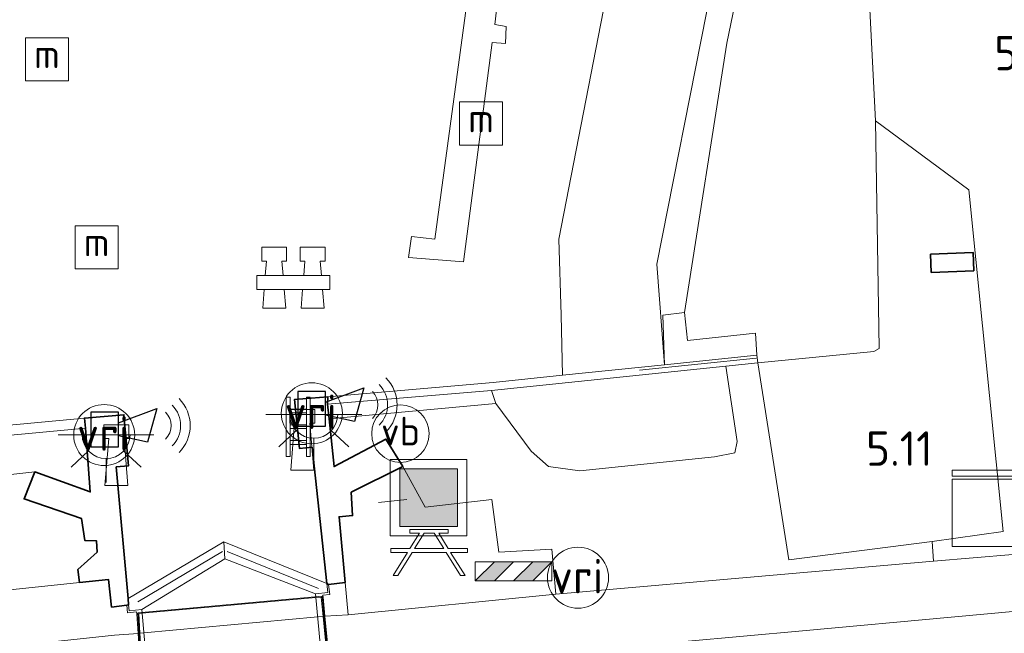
# Model space of a CAD drawing. Extents: x 130905 to 137824, y 412333 to 417928.
# Tile 53 of 256: x 132159 to 132210, y 413255 to 413287. Entities that reach past the tile are written whole.
import ezdxf
from ezdxf.enums import TextEntityAlignment as Align
from ezdxf.lldxf.tags import DXFTag

# ---------------------------------------------------------------- set-up
doc = ezdxf.new("R2010")
doc.units = 0
for name, color, linetype, lineweight in [('B-ME-GK-BESCHOEIING_DAMWAND-GV', 130, 'Continuous', 18), ('B-ME-GK-KADEMUUR-GV', 150, 'Continuous', 35), ('B-ME-GR-GRAS-GV', 60, 'Continuous', 13), ('B-ME-GR-STRUIK-GV', 90, 'Continuous', 13), ('B-ME-GW-TALUD_KRUIN-G', 90, 'Continuous', 18), ('B-ME-GW-TALUD_TEEN-G', 90, 'Continuous', 18), ('B-ME-IE-MEUBILAIR_WATERWEGMEUBILAIR-S', 150, 'Continuous', 25), ('B-ME-IE-MEUBILAIR_WEGMEUBILAIR-S', 7, 'Continuous', 25), ('B-ME-IE-SIRENE-S', 7, 'Continuous', 25), ('B-ME-IE-TERREINAFSCHEIDING_KUNSTMATIG_HEKWERK-G', 20, 'IE-TERREINAFSCHEIDING-KUNSTMATIG', 18), ('B-ME-KL-DATA-S', 90, 'Continuous', 25), ('B-ME-KL-ET_LS_OV_LICHTPUNT-S', 190, 'Continuous', 25), ('B-ME-KW-KUNSTWERK_BRUG-GV', 170, 'Continuous', 18), ('B-ME-KW-KUNSTWERK_LANDHOOFD-GV', 170, 'Continuous', 18), ('B-ME-KW-KUNSTWERK_SLUIS-GV', 170, 'Continuous', 18), ('B-ME-KW-KUNSTWERK_STEIGER-GV', 170, 'Continuous', 18), ('B-ME-OB-OEVERVOORZIENING-G', 7, 'Continuous', 18), ('B-ME-OG-BEBOUWING_OPSLAG-GV', 7, 'Continuous', 35), ('B-ME-OG-TERREIN_GROEN-GV', 7, 'Continuous', 18), ('B-ME-OG-TERREIN_GROEN_TUIN-GV', 7, 'Continuous', 18), ('B-ME-OG-WATER_HAVEN-GV', 170, 'Continuous', 18), ('B-ME-OG-WATER_KANAAL-GV', 120, 'Continuous', 18), ('B-ME-OG-WEG_TRAP-GV', 7, 'Continuous', 18), ('B-ME-OG-WEG_TRAP-S', 7, 'Continuous', 25), ('B-ME-VH-VERHARDING_ASFALT-GV', 252, 'Continuous', 18), ('B-ME-VH-VERHARDING_BETON-GV', 252, 'Continuous', 18), ('B-ME-VH-VERHARDING_TEGEL-GV', 252, 'Continuous', 18), ('B-ME-VW-VRI-S', 160, 'Continuous', 25), ('B-ME-WH-WINTERBED-G', 150, 'WH-WINTERBED', 18), ('X-XX-AL-HOOGTELABEL-S', 7, 'Continuous', 25)]:
    doc.layers.add(name, color=color, linetype=linetype, lineweight=lineweight)
doc.styles.add('NLCS-ISO', font='NLCS-ISO.ttf')
doc.styles.add('NLCS-ISO-ANNOTATIVE-T18', font='NLCS-ISO.ttf', dxfattribs={"height": 1.8})
doc.styles.get("Standard").update_dxf_attribs({"font": 'arial.ttf'})
doc.linetypes.add('IE-TERREINAFSCHEIDING-KUNSTMATIG', pattern='A,4,[82,NLCS.SHX,S=0.75,R=90,X=0,Y=0],4,-2', length=10)
tags = doc.linetypes.add('WH-WINTERBED', pattern='A,6,-3.5,["WB",Standard,S=1.8,R=0,X=-1.5,Y=-0.9],-3.5,6,-3.5,6,-3.5,6,-3.5,6,-3.5', length=51).pattern_tags.tags
tags[6] = DXFTag(74, 10)

# ---------------------------------------------------------------- blocks, each defined once
blk = doc.blocks.new('SAL-HOOGTELABEL-SO')
at = {"color": 0, "linetype": 'ByBlock', "lineweight": -2, "style": 'NLCS-ISO-ANNOTATIVE-T18'}
blk.add_attdef('HOOGTE', text='', height=1.8, dxfattribs=at).set_placement((2.788, 0), align=Align.RIGHT)
blk = doc.blocks.new('SIE-SIRENE-SO')
for points in [[(-0.763, -0.739), (0.685, -0.739), (0.685, 1.059), (-0.763, 1.059)], [(0.685, 0.508), (2.687, 1.254), (2.2, -0.499), (0.685, -0.167)]]:
    blk.add_lwpolyline(points, close=True)
at = {"color": 0, "linetype": 'ByBlock', "lineweight": 18}
for radius in [2, 1, 1.5]:
    blk.add_arc((2.423, 0.365), radius, 315, 45, dxfattribs=at)
blk = doc.blocks.new('SIE-WEG_PICKNICKTAFEL-SO')
at = {"color": 0, "linetype": 'ByBlock', "lineweight": 18}
for points in [[(-0.889, -0.2), (-1.639, -1.4), (-1.875, -1.4), (-1.125, -0.2), (-2, -0.2), (-2, 0), (-1, 0), (-0.5, 0.8), (-1, 0.8), (-1, 1), (1, 1), (1, 0.8), (0.5, 0.8), (1, 0), (2, 0), (2, -0.2), (1.125, -0.2), (1.875, -1.4), (1.639, -1.4), (0.889, -0.2)], [(-0.764, 0), (0.764, 0), (0.264, 0.8), (-0.264, 0.8)]]:
    blk.add_lwpolyline(points, close=True, dxfattribs=at)
blk = doc.blocks.new('SKL-DATA_KAST-SO')
at = {"color": 0, "linetype": 'ByBlock', "lineweight": 18}
for points in [[(-2, 2), (2, 2), (2, 1.68), (-2, 1.68)], [(-2, 1.52), (2, 1.52), (2, -2), (-2, -2)]]:
    blk.add_lwpolyline(points, close=True, dxfattribs=at)
blk = doc.blocks.new('SIE-WEG_AFVALBAK-SO')
at = {"linetype": 'ByBlock', "lineweight": 18}
h = blk.add_hatch(color=0, dxfattribs=at)
h.dxf.hatch_style = 1
h.paths.add_polyline_path([(-1.5, -1.5), (1.5, -1.5), (1.5, 1.5), (-1.5, 1.5)])
at = {"color": 0, "linetype": 'ByBlock', "lineweight": 18}
for points in [[(-2, -2), (2, -2), (2, 2), (-2, 2)], [(-1.5, -1.5), (1.5, -1.5), (1.5, 1.5), (-1.5, 1.5)]]:
    blk.add_lwpolyline(points, close=True, dxfattribs=at)
blk = doc.blocks.new('SIE-WATER_BOLDER-SO')
at = {"color": 0, "linetype": 'ByBlock', "lineweight": 18}
blk.add_lwpolyline([(0.402, 0.867), (0.602, -1.587), (-0.602, -1.587), (-0.402, 0.867), (-0.65, 0.867), (-0.65, 1.587), (0.65, 1.587), (0.65, 0.867)], close=True, dxfattribs=at)
blk = doc.blocks.new('SIE-WATER_MEERPAAL-SO')
at = {"color": 0, "linetype": 'ByBlock', "lineweight": 18}
blk.add_lwpolyline([(-1.125, -1.125), (1.125, -1.125), (1.125, 1.125), (-1.125, 1.125)], close=True, dxfattribs=at)
at = {"color": 0, "linetype": 'ByBlock', "lineweight": 18, "style": 'NLCS-ISO'}
blk.add_text('m', height=1.5, dxfattribs=at).set_placement((0, 0.283), align=Align.MIDDLE_CENTER)
blk = doc.blocks.new('SIE-WATER_GELEIDEWERK_REMMINGSWERK-SO')
at = {"color": 0, "linetype": 'ByBlock', "lineweight": 18}
for points in [[(-0.538, 0.105), (-0.6, 0.867), (-0.352, 0.867), (-0.352, 1.587), (-1.652, 1.587), (-1.652, 0.867), (-1.403, 0.867), (-1.465, 0.105)], [(0.538, 0.105), (0.6, 0.867), (0.352, 0.867), (0.352, 1.587), (1.652, 1.587), (1.652, 0.867), (1.403, 0.867), (1.465, 0.105)], [(-1.524, -0.615), (-1.603, -1.587), (-0.4, -1.587), (-0.479, -0.615)], [(1.524, -0.615), (1.603, -1.587), (0.4, -1.587), (0.479, -0.615)]]:
    blk.add_lwpolyline(points, dxfattribs=at)
blk.add_lwpolyline([(-1.902, 0.105), (1.902, 0.105), (1.902, -0.615), (-1.902, -0.615)], close=True, dxfattribs=at)
blk = doc.blocks.new('SIE-WEG_PAAL_VERKEERSBORD-SO')
at = {"color": 0, "linetype": 'ByBlock', "lineweight": 18}
blk.add_circle((0, 0), 1.5, dxfattribs=at)
at = {"color": 0, "linetype": 'ByBlock', "lineweight": 18, "style": 'NLCS-ISO'}
blk.add_text('vb', height=1.5, dxfattribs=at).set_placement((0, 0.132), align=Align.MIDDLE_CENTER)
blk = doc.blocks.new('SIE-WEG_SLAGBOOM-SO')
at = {"linetype": 'ByBlock', "lineweight": 18}
h = blk.add_hatch(color=0, dxfattribs=at)
h.dxf.hatch_style = 1
h.paths.add_polyline_path([(0, 0.5), (-1, 0.5), (-2, -0.5), (-1, -0.5)])
h.paths.add_polyline_path([(2, 0.5), (1, 0.5), (0, -0.5), (1, -0.5)])
at = {"color": 0, "linetype": 'ByBlock', "lineweight": 18}
blk.add_lwpolyline([(-2, 0.5), (2, 0.5), (2, -0.5), (-2, -0.5)], close=True, dxfattribs=at)
for points in [[(-2, -0.5), (-1, 0.5)], [(-1, -0.5), (0, 0.5)], [(0, -0.5), (1, 0.5)], [(1, -0.5), (2, 0.5)]]:
    blk.add_lwpolyline(points, dxfattribs=at)
blk = doc.blocks.new('SOG-WEG_TRAP-SO')
at = {"color": 0, "linetype": 'ByBlock', "lineweight": 18}
for points in [[(-0.425, -1.55), (-0.425, 1.55), (-0.625, 1.55), (-0.625, -1.55)], [(0.425, 1.55), (0.625, 1.55), (0.625, -1.55), (0.425, -1.55)]]:
    blk.add_lwpolyline(points, close=True, dxfattribs=at)
for points in [[(0.425, 0.925), (-0.425, 0.925)], [(0.425, 0.725), (-0.425, 0.725)], [(0.425, 0.1), (-0.425, 0.1)], [(0.425, -0.1), (-0.425, -0.1)], [(0.425, -0.725), (-0.425, -0.725)], [(0.425, -0.925), (-0.425, -0.925)]]:
    blk.add_lwpolyline(points, dxfattribs=at)
blk = doc.blocks.new('SKL-ET_OV_LICHTPUNT-SO')
at = {"color": 0, "linetype": 'ByBlock', "lineweight": 18}
for points in [[(-1.25, 0), (-2.5, 0)], [(1.25, 0), (2.5, 0)], [(-0.915, -0.851), (-1.831, -1.703)], [(0.915, -0.851), (1.831, -1.703)], [(0, -1.25), (0, -2.5)]]:
    blk.add_lwpolyline(points, dxfattribs=at)
blk.add_lwpolyline([(0, 0), (1.25, 0, -1), (-1.25, 0)], format="xyb", close=True, dxfattribs=at)
blk = doc.blocks.new('SKL-VRI_PAAL-SO')
at = {"lineweight": 18}
blk.add_circle((0, 0), 1.593, dxfattribs=at)
at = {"lineweight": 18, "style": 'NLCS-ISO'}
blk.add_text('vri', height=1.8, dxfattribs=at).set_placement((-0.057, 0.076), align=Align.MIDDLE_CENTER)

msp = doc.modelspace()

# ---------------------------------------------------------------- linework, layer by layer
at = {"layer": 'B-ME-GK-BESCHOEIING_DAMWAND-GV'}
for points in [[(132183.209, 413267.967, 4.608), (132174.647, 413267.247, 4.591), (132174.659, 413267.627, 0.9), (132183.297, 413268.385, 0.9), (132186.922, 413268.761, 0.9), (132192.245, 413269.314, 3.188), (132197.054, 413269.813, 4.601), (132197.118, 413269.409, 4.531), (132195.443, 413269.235, 4.584)], [(132162.008, 413265.992, 4.478), (132141.935, 413264.118, 4.478), (132141.886, 413264.663, 4.478), (132143.828, 413264.836, 3.377), (132145.244, 413264.968, 3.377), (132149.995, 413265.412, 0.9), (132161.96, 413266.528, 0.9)]]:
    msp.add_polyline3d(points, close=True, dxfattribs=at)
at = {"layer": 'B-ME-GK-KADEMUUR-GV'}
for points in [[(132174.733, 413266.494, 4.628), (132174.991, 413263.987, 4.679), (132177.7, 413265.426, 4.826), (132178.572, 413264.001, 5.115), (132175.877, 413262.649, 5.368), (132175.954, 413261.434, 5.286), (132175.248, 413261.373, 5.459), (132175.569, 413257.929, 5.429), (132174.706, 413257.825, 5.611), (132174.617, 413257.883, 0.9), (132173.846, 413265.002, 0.9), (132173.188, 413264.934, 0.9), (132172.917, 413267.494, 0.9), (132174.659, 413267.627, 0.9), (132174.647, 413267.247, 4.591)], [(132163.615, 413263.982, 0.9), (132164.234, 413257.096, 0.9), (132164.263, 413256.763, 0.635), (132164.171, 413256.751, 5.502), (132163.371, 413256.65, 5.502), (132163.222, 413258.091, 5.504), (132161.705, 413257.934, 5.506), (132161.606, 413258.613, 5.456), (132162.629, 413259.525, 5.51), (132162.584, 413260.117, 5.523), (132161.971, 413260.135, 5.21), (132161.807, 413261.276, 5.173), (132158.805, 413262.299, 5.11), (132159.361, 413263.709, 4.848), (132162.261, 413262.664, 5.048), (132162.008, 413265.992, 4.478), (132161.96, 413266.528, 0.9), (132164.023, 413266.696, 0.9), (132164.266, 413264.037, 0.9)]]:
    msp.add_polyline3d(points, close=True, dxfattribs=at)
at = {"layer": 'B-ME-GR-GRAS-GV'}
for points in [[(132192.245, 413269.314, 3.188), (132186.922, 413268.761, 0.9), (132186.837, 413271.903, 0.9), (132186.73, 413275.867, 0.9), (132189.556, 413290.47, 0.9), (132191.394, 413301.929, 0.9), (132193.343, 413314.204, 0.9), (132193.506, 413315.233, 0.9), (132193.826, 413317.247, 0.9), (132194.423, 413321.218, 0.9), (132194.882, 413323.52, 0.9), (132195.395, 413324.636, 0.9), (132196.768, 413325.483, 0.9), (132197.917, 413323.724, 1.679), (132202.362, 413318.62, 3.104), (132200.61, 413318.156, 3.092), (132199.153, 413311.921, 3.208), (132197.474, 413304.971, 3.17), (132194.427, 413287.705, 3.096), (132191.834, 413274.566, 2.91)], [(132192.15, 413271.901, 3.179), (132192.245, 413269.314, 3.188), (132191.834, 413274.566, 2.91), (132194.427, 413287.705, 3.096), (132197.474, 413304.971, 3.17), (132199.153, 413311.921, 3.208), (132200.61, 413318.156, 3.092), (132202.362, 413318.62, 3.104), (132203.003, 413317.741, 3.204), (132203.168, 413312.102, 3.629), (132201.599, 413311.621, 3.455), (132200.636, 413310.742, 3.243), (132200.107, 413308.887, 3.218), (132198.113, 413298.823, 3.306), (132195.496, 413286.109, 3.186), (132193.292, 413272.047, 3.329)], [(132141.886, 413264.663, 4.478), (132141.935, 413264.118, 4.478), (132162.008, 413265.992, 4.478), (132162.261, 413262.664, 5.048), (132159.361, 413263.709, 4.848), (132149.874, 413262.646, 5.174), (132147.062, 413262.25, 5.252), (132145.138, 413262.039, 5.286), (132143.476, 413262.081, 5.288), (132142.02, 413262.288, 5.266), (132140.44, 413263.072, 5.266), (132139.39, 413264.619, 5.306), (132138.815, 413266.653, 5.324), (132137.968, 413270.478, 5.26), (132142.374, 413271.707, 3.384), (132143.106, 413269.608, 3.374), (132143.283, 413268.439, 3.348), (132143.441, 413267.53, 3.33), (132143.732, 413265.691, 3.338), (132143.828, 413264.836, 3.377)], [(132197.118, 413269.409, 4.531), (132198.738, 413259.117, 5.374), (132206.206, 413260.071, 5.478), (132206.274, 413259.042, 5.382), (132186.562, 413257.32, 5.465), (132186.362, 413259.672, 5.36), (132183.592, 413259.515, 5.36), (132183.218, 413262.266, 5.298), (132179.752, 413261.869, 5.292), (132178.572, 413264.001, 5.115), (132177.7, 413265.426, 4.826), (132174.991, 413263.987, 4.679), (132174.733, 413266.494, 4.628), (132183.426, 413267.293, 4.603), (132185.282, 413264.802, 5.216), (132186.189, 413263.994, 5.278), (132187.815, 413263.772, 5.278), (132194.847, 413264.508, 5.278), (132195.916, 413264.704, 5.216), (132196.031, 413265.294, 5.216), (132195.443, 413269.235, 4.584)], [(132183.426, 413267.293, 4.603), (132174.733, 413266.494, 4.628), (132174.647, 413267.247, 4.591), (132183.209, 413267.967, 4.608)]]:
    msp.add_polyline3d(points, close=True, dxfattribs=at)
msp.add_polyline3d([(132149.874, 413262.646, 5.174), (132159.361, 413263.709, 4.848), (132158.805, 413262.299, 5.11), (132161.807, 413261.276, 5.173), (132161.971, 413260.135, 5.21), (132162.584, 413260.117, 5.523), (132162.629, 413259.525, 5.51), (132161.606, 413258.613, 5.456), (132161.705, 413257.934, 5.506), (132155.575, 413257.299, 5.373)], dxfattribs=at)
at = {"layer": 'B-ME-GR-STRUIK-GV'}
msp.add_polyline3d([(132194.847, 413264.508, 5.278), (132187.815, 413263.772, 5.278), (132186.189, 413263.994, 5.278), (132185.282, 413264.802, 5.216), (132183.426, 413267.293, 4.603), (132183.209, 413267.967, 4.608), (132195.443, 413269.235, 4.584), (132196.031, 413265.294, 5.216), (132195.916, 413264.704, 5.216)], close=True, dxfattribs=at)
at = {"layer": 'B-ME-GW-TALUD_KRUIN-G'}
for points in [[(132210.17, 413319.066, 3.308), (132202.362, 413318.62, 3.104), (132200.61, 413318.156, 3.092), (132199.153, 413311.921, 3.208), (132197.474, 413304.971, 3.17), (132194.427, 413287.705, 3.096), (132191.834, 413274.566, 2.91)], [(132203.168, 413312.102, 3.629), (132203.487, 413309.321, 4.319), (132202.671, 413306.822, 4.319), (132201.316, 413297.732, 4.432), (132200.908, 413292.405, 4.467), (132202.9, 413288.92, 5.739), (132203.248, 413282.052, 5.715)], [(132197.118, 413269.409, 4.531), (132203.168, 413269.999, 5.647), (132203.444, 413270.156, 5.653), (132203.248, 413282.052, 5.715)], [(132191.834, 413274.566, 2.91), (132192.245, 413269.314, 3.188)], [(132137.968, 413270.478, 5.26), (132138.815, 413266.653, 5.324), (132139.39, 413264.619, 5.306), (132140.44, 413263.072, 5.266), (132142.02, 413262.288, 5.266), (132143.476, 413262.081, 5.288), (132145.138, 413262.039, 5.286), (132147.062, 413262.25, 5.252), (132149.874, 413262.646, 5.174), (132159.361, 413263.709, 4.848)]]:
    msp.add_polyline3d(points, dxfattribs=at)
at = {"layer": 'B-ME-GW-TALUD_TEEN-G'}
for points in [[(132198.113, 413298.823, 3.306), (132195.496, 413286.109, 3.186)], [(132193.292, 413272.047, 3.329), (132195.496, 413286.109, 3.186)]]:
    msp.add_polyline3d(points, dxfattribs=at)
at = {"layer": 'B-ME-IE-TERREINAFSCHEIDING_KUNSTMATIG_HEKWERK-G'}
for points in [[(132209.925, 413260.607, 5.524), (132208.132, 413278.442, 5.657), (132203.248, 413282.052, 5.715)], [(132190.939, 413269.028, 4.518), (132197.023, 413269.659, 4.518)], [(132174.733, 413266.494, 4.628), (132183.426, 413267.293, 4.603)], [(132177.316, 413262.117, 5.341), (132178.788, 413262.28, 5.341)], [(132164.739, 413256.928, 5.577), (132169.162, 413259.556, 5.461)], [(132169.404, 413259.556, 5.581), (132174.177, 413257.621, 5.599)], [(132164.79, 413256.313, 5.577), (132164.967, 413256.329, 5.578), (132174.042, 413257.146, 5.61), (132174.316, 413257.171, 5.611)]]:
    msp.add_polyline3d(points, dxfattribs=at)
at = {"layer": 'B-ME-KW-KUNSTWERK_BRUG-GV'}
msp.add_polyline3d([(132175.172, 413249.016, 5.563), (132165.273, 413248.203, 5.553), (132164.737, 413256.358, 5.577), (132174.361, 413257.226, 5.611)], close=True, dxfattribs=at)
at = {"layer": 'B-ME-KW-KUNSTWERK_LANDHOOFD-GV'}
for points in [[(132174.902, 413248.944, 5.513), (132174.801, 413248.936, 0.391), (132174.023, 413257.347, 0.391), (132174.668, 413257.41, 0.391), (132174.617, 413257.883, 0.9), (132174.706, 413257.825, 5.611), (132174.76, 413257.312, 5.611), (132174.406, 413257.28, 5.611), (132174.417, 413257.17, 5.61), (132174.515, 413256.179, 5.605), (132174.811, 413253.183, 5.587), (132175.118, 413250.073, 5.569), (132175.227, 413248.971, 5.563), (132175.128, 413248.963, 5.581)], [(132164.263, 413256.763, 0.635), (132164.289, 413256.457, 0.391), (132164.95, 413256.523, 0.391), (132165.693, 413248.187, 0.391), (132165.581, 413248.178, 5.481), (132165.343, 413248.158, 5.573), (132165.226, 413248.149, 5.553), (132165.159, 413249.181, 5.555), (132164.977, 413251.948, 5.53), (132164.758, 413255.277, 5.5), (132164.69, 413256.306, 5.577), (132164.684, 413256.404, 5.577), (132164.2, 413256.359, 5.578), (132164.171, 413256.751, 5.502)]]:
    msp.add_polyline3d(points, close=True, dxfattribs=at)
at = {"layer": 'B-ME-KW-KUNSTWERK_SLUIS-GV'}
for points in [[(132164.95, 413256.523, 0.391), (132164.289, 413256.457, 0.391), (132164.263, 413256.763, 0.635), (132164.234, 413257.096, 0.9), (132169.227, 413260.06, 0.9), (132169.295, 413259.163, 0.391)], [(132174.668, 413257.41, 0.391), (132174.023, 413257.347, 0.391), (132169.295, 413259.163, 0.391), (132169.227, 413260.06, 0.9), (132174.617, 413257.883, 0.9)]]:
    msp.add_polyline3d(points, close=True, dxfattribs=at)
at = {"layer": 'B-ME-KW-KUNSTWERK_STEIGER-GV'}
msp.add_polyline3d([(132184.387, 413295.794, 1.525), (132183.383, 413287.095, 1.513), (132183.972, 413286.98, 1.425), (132183.942, 413286.093, 1.412), (132183.237, 413286.153, 1.55), (132181.741, 413274.687, 1.525), (132178.877, 413274.907, 1.338), (132179.026, 413276.02, 1.388), (132180.252, 413275.868, 1.412), (132182.036, 413289.105, 1.525)], dxfattribs=at)
at = {"layer": 'B-ME-OB-OEVERVOORZIENING-G'}
for points in [[(132189.556, 413290.47, 0.9), (132186.73, 413275.867, 0.9), (132186.837, 413271.903, 0.9), (132186.922, 413268.761, 0.9), (132183.297, 413268.385, 0.9), (132174.659, 413267.627, 0.9), (132172.917, 413267.494, 0.9), (132173.188, 413264.934, 0.9), (132173.846, 413265.002, 0.9), (132174.617, 413257.883, 0.9), (132169.227, 413260.06, 0.9), (132164.234, 413257.096, 0.9), (132163.615, 413263.982, 0.9), (132164.266, 413264.037, 0.9), (132164.023, 413266.696, 0.9), (132161.96, 413266.528, 0.9), (132149.995, 413265.412, 0.9)], [(132164.95, 413256.523, 0.391), (132165.693, 413248.187, 0.391), (132165.703, 413246.569, 0.391), (132165.181, 413246.464, 0.391), (132165.668, 413241.179, 0.391), (132170.732, 413243.576, 0.391), (132175.93, 413242.435, 0.391), (132175.508, 413247.479, 0.391), (132174.97, 413247.468, 0.391), (132174.801, 413248.936, 0.391), (132174.023, 413257.347, 0.391)]]:
    msp.add_polyline3d(points, dxfattribs=at)
at = {"layer": 'B-ME-OG-BEBOUWING_OPSLAG-GV'}
msp.add_polyline3d([(132208.386, 413274.223, 5.716), (132206.168, 413274.131, 5.716), (132206.128, 413275.086, 5.716), (132208.346, 413275.179, 5.716)], close=True, dxfattribs=at)
at = {"layer": 'B-ME-OG-TERREIN_GROEN-GV'}
for points in [[(132203.248, 413282.052, 5.715), (132203.444, 413270.156, 5.653), (132203.168, 413269.999, 5.647), (132197.118, 413269.409, 4.531), (132197.054, 413269.813, 4.601), (132196.996, 413270.966, 4.391), (132193.433, 413270.578, 3.529), (132193.292, 413272.047, 3.329), (132195.496, 413286.109, 3.186), (132198.113, 413298.823, 3.306), (132200.107, 413308.887, 3.218), (132200.636, 413310.742, 3.243), (132201.599, 413311.621, 3.455), (132203.168, 413312.102, 3.629), (132203.487, 413309.321, 4.319), (132202.671, 413306.822, 4.319), (132201.316, 413297.732, 4.432), (132200.908, 413292.405, 4.467), (132202.9, 413288.92, 5.739)], [(132208.132, 413278.442, 5.657), (132209.925, 413260.607, 5.524), (132206.206, 413260.071, 5.478), (132198.738, 413259.117, 5.374), (132197.118, 413269.409, 4.531), (132203.168, 413269.999, 5.647), (132203.444, 413270.156, 5.653), (132203.248, 413282.052, 5.715)], [(132206.128, 413275.086, 5.716), (132206.168, 413274.131, 5.716), (132208.386, 413274.223, 5.716), (132208.346, 413275.179, 5.716)]]:
    msp.add_polyline3d(points, close=True, dxfattribs=at)
at = {"layer": 'B-ME-OG-TERREIN_GROEN_TUIN-GV'}
msp.add_polyline3d([(132245.176, 413293.383, 5.115), (132246.247, 413269.997, 5.284), (132238.142, 413269.509, 5.434), (132238.463, 413263.719, 5.484), (132239.669, 413262.22, 5.462), (132224.748, 413260.784, 5.512), (132210.42, 413259.404, 5.5), (132206.274, 413259.042, 5.382), (132206.206, 413260.071, 5.478), (132209.925, 413260.607, 5.524), (132208.132, 413278.442, 5.657), (132203.248, 413282.052, 5.715), (132202.9, 413288.92, 5.739), (132200.908, 413292.405, 4.467), (132201.316, 413297.732, 4.432), (132202.671, 413306.822, 4.319), (132203.487, 413309.321, 4.319), (132209.088, 413310.11, 4.342), (132211.638, 413310.469, 4.353), (132239.117, 413314.34, 4.468), (132245.512, 413315.241, 4.495), (132247.573, 413296.827, 4.685)], close=True, dxfattribs=at)
at = {"layer": 'B-ME-OG-WATER_HAVEN-GV'}
msp.add_polyline3d([(132189.556, 413290.47, 0.9), (132186.73, 413275.867, 0.9), (132186.837, 413271.903, 0.9), (132186.922, 413268.761, 0.9), (132183.297, 413268.385, 0.9), (132174.659, 413267.627, 0.9), (132172.917, 413267.494, 0.9), (132173.188, 413264.934, 0.9), (132173.846, 413265.002, 0.9), (132174.617, 413257.883, 0.9), (132169.227, 413260.06, 0.9), (132164.234, 413257.096, 0.9), (132163.615, 413263.982, 0.9), (132164.266, 413264.037, 0.9), (132164.023, 413266.696, 0.9), (132161.96, 413266.528, 0.9), (132149.995, 413265.412, 0.9)], dxfattribs=at)
at = {"layer": 'B-ME-OG-WATER_KANAAL-GV'}
msp.add_polyline3d([(132174.801, 413248.936, 0.391), (132174.97, 413247.468, 0.391), (132175.508, 413247.479, 0.391), (132175.93, 413242.435, 0.391), (132170.732, 413243.576, 0.391), (132165.668, 413241.179, 0.391), (132165.181, 413246.464, 0.391), (132165.703, 413246.569, 0.391), (132165.693, 413248.187, 0.391), (132164.95, 413256.523, 0.391), (132169.295, 413259.163, 0.391), (132174.023, 413257.347, 0.391)], close=True, dxfattribs=at)
at = {"layer": 'B-ME-OG-WEG_TRAP-GV'}
msp.add_polyline3d([(132193.292, 413272.047, 3.329), (132193.433, 413270.578, 3.529), (132196.996, 413270.966, 4.391), (132197.054, 413269.813, 4.601), (132192.245, 413269.314, 3.188), (132192.15, 413271.901, 3.179)], close=True, dxfattribs=at)
at = {"layer": 'B-ME-VH-VERHARDING_ASFALT-GV'}
msp.add_polyline3d([(132260.802, 413258.271, 5.48), (132231.856, 413255.525, 5.54), (132218.43, 413254.177, 5.598), (132210.635, 413253.296, 5.616), (132195.32, 413251.824, 5.448), (132176.376, 413250.182, 5.561), (132175.118, 413250.073, 5.569), (132174.811, 413253.183, 5.587), (132174.515, 413256.179, 5.605), (132175.724, 413256.25, 5.432), (132186.562, 413257.32, 5.465), (132206.274, 413259.042, 5.382), (132210.42, 413259.404, 5.5), (132224.748, 413260.784, 5.512), (132239.669, 413262.22, 5.462), (132248.39, 413263.309, 5.5), (132249.224, 413265.056, 5.425), (132250.993, 413268.457, 5.15), (132251.423, 413270.463, 4.975), (132255.894, 413270.701, 5.09)], dxfattribs=at)
msp.add_polyline3d([(132165.599, 413249.241, 5.556), (132165.257, 413249.211, 5.555), (132164.858, 413255.283, 5.574), (132165.059, 413255.302, 5.575), (132174.135, 413256.139, 5.604), (132174.415, 413256.165, 5.605), (132175.019, 413250.06, 5.569), (132174.7, 413250.032, 5.569)], close=True, dxfattribs=at)
at = {"layer": 'B-ME-VH-VERHARDING_BETON-GV'}
msp.add_polyline3d([(132175.724, 413256.25, 5.432), (132174.515, 413256.179, 5.605), (132174.417, 413257.17, 5.61), (132174.406, 413257.28, 5.611), (132174.76, 413257.312, 5.611), (132174.706, 413257.825, 5.611), (132175.569, 413257.929, 5.429)], close=True, dxfattribs=at)
at = {"layer": 'B-ME-VH-VERHARDING_TEGEL-GV'}
for points in [[(132178.572, 413264.001, 5.115), (132179.752, 413261.869, 5.292), (132183.218, 413262.266, 5.298), (132183.592, 413259.515, 5.36), (132186.362, 413259.672, 5.36), (132186.562, 413257.32, 5.465), (132175.724, 413256.25, 5.432), (132175.569, 413257.929, 5.429), (132175.248, 413261.373, 5.459), (132175.954, 413261.434, 5.286), (132175.877, 413262.649, 5.368)], [(132163.222, 413258.091, 5.504), (132163.371, 413256.65, 5.502), (132164.171, 413256.751, 5.502), (132164.2, 413256.359, 5.578), (132164.684, 413256.404, 5.577), (132164.69, 413256.306, 5.577), (132164.758, 413255.277, 5.5), (132163.524, 413255.181, 5.5), (132155.696, 413254.348, 5.373), (132155.575, 413257.299, 5.373), (132161.705, 413257.934, 5.506)], [(132165.059, 413255.302, 5.575), (132164.858, 413255.283, 5.574), (132164.79, 413256.313, 5.577), (132164.967, 413256.329, 5.578), (132174.042, 413257.146, 5.61), (132174.316, 413257.171, 5.611), (132174.415, 413256.165, 5.605), (132174.135, 413256.139, 5.604)]]:
    msp.add_polyline3d(points, close=True, dxfattribs=at)
at = {"layer": 'B-ME-WH-WINTERBED-G'}
msp.add_polyline3d([(132378.403, 413287.232, 5.595), (132375.925, 413285.392, 5.601), (132373.238, 413283.574, 5.601), (132370.868, 413282.074, 5.595), (132367.802, 413280.227, 5.591), (132365.321, 413278.997, 5.591), (132360.872, 413276.95, 5.591), (132354.262, 413274.248, 5.595), (132347.176, 413271.691, 5.617), (132341.287, 413269.99, 5.647), (132335.773, 413268.717, 5.655), (132325.794, 413267.393, 5.661), (132299.317, 413264.779, 5.649), (132268.767, 413261.836, 5.605), (132247.139, 413259.794, 5.605), (132223.293, 413257.603, 5.547), (132199.448, 413255.413, 5.488), (132174.811, 413253.183, 5.587)], dxfattribs=at)

# ---------------------------------------------------------------- block references
at = {"layer": 'B-ME-IE-MEUBILAIR_WATERWEGMEUBILAIR-S'}
for name, p in [('SIE-WATER_MEERPAAL-SO', (132159.999, 413285.273, 5.036)), ('SIE-WATER_MEERPAAL-SO', (132182.663, 413281.917, 3.97)), ('SIE-WATER_MEERPAAL-SO', (132162.597, 413275.447, 5.338)), ('SIE-WATER_GELEIDEWERK_REMMINGSWERK-SO', (132172.866, 413273.862, 4.175)), ('SIE-WATER_BOLDER-SO', (132173.331, 413265.385, 5.583)), ('SIE-WATER_BOLDER-SO', (132163.625, 413264.589, 5.433))]:
    msp.add_blockref(name, p, dxfattribs=at)
at = {"layer": 'B-ME-IE-MEUBILAIR_WEGMEUBILAIR-S'}
for name, p in [('SIE-WEG_PAAL_VERKEERSBORD-SO', (132178.456, 413265.711, 4.707)), ('SIE-WEG_AFVALBAK-SO', (132179.925, 413262.369, 5.366)), ('SIE-WEG_PICKNICKTAFEL-SO', (132179.951, 413259.705, 5.378)), ('SIE-WEG_SLAGBOOM-SO', (132184.36, 413258.522, 5.458))]:
    msp.add_blockref(name, p, dxfattribs=at)
at = {"layer": 'B-ME-IE-SIRENE-S'}
for p in [(132173.858, 413266.85, 5.475), (132163.058, 413265.769, 5.475)]:
    msp.add_blockref('SIE-SIRENE-SO', p, dxfattribs=at)
at = {"layer": 'B-ME-KL-DATA-S'}
msp.add_blockref('SKL-DATA_KAST-SO', (132209.249, 413261.808, 5.524), dxfattribs=at)
at = {"layer": 'B-ME-KL-ET_LS_OV_LICHTPUNT-S'}
for p in [(132173.931, 413266.72, 5.501), (132163.089, 413265.658, 5.543)]:
    msp.add_blockref('SKL-ET_OV_LICHTPUNT-SO', p, dxfattribs=at)
at = {"layer": 'B-ME-OG-WEG_TRAP-S'}
msp.add_blockref('SOG-WEG_TRAP-SO', (132173.12, 413266.074, 5.374), dxfattribs=at)
at = {"layer": 'B-ME-VW-VRI-S'}
for p in [(132173.829, 413266.776, 5.486), (132162.989, 413265.641, 5.661), (132187.723, 413258.187, 5.604)]:
    msp.add_blockref('SKL-VRI_PAAL-SO', p, dxfattribs=at)
at = {"layer": 'X-XX-AL-HOOGTELABEL-S'}
for p, values in [((132210.877, 413284.692, 5.363), {'HOOGTE': '5.36'}), ((132203.451, 413264.032, 5.111), {'HOOGTE': '5.11'})]:
    msp.add_blockref('SAL-HOOGTELABEL-SO', p, dxfattribs=at).add_auto_attribs(values)

doc.saveas('drawing.dxf')
